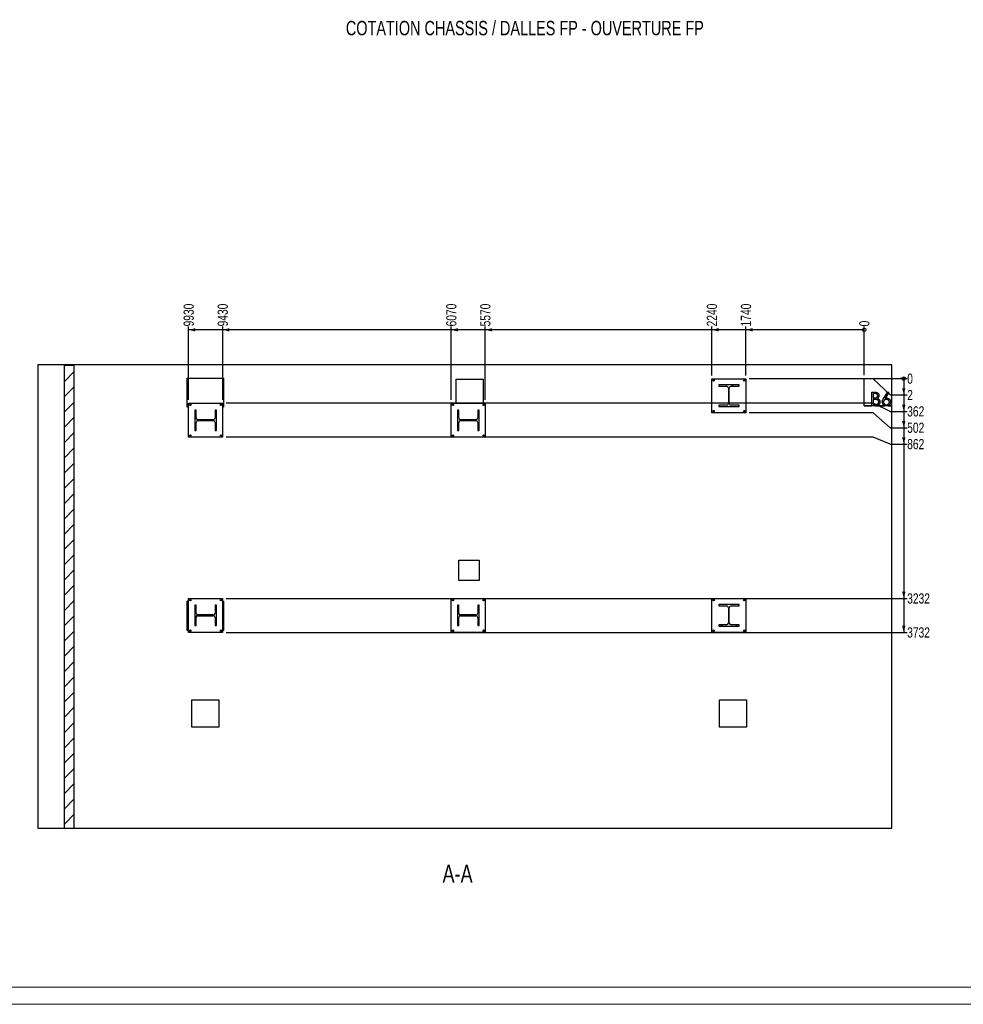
# Model space of a CAD drawing. Header units: millimetres. Extents: x 0 to 841, y 0 to 594.
# Tile 10 of 111: x 282 to 560, y 0 to 290. Entities that reach past the tile are written whole.
import ezdxf

# ---------------------------------------------------------------- set-up
doc = ezdxf.new("R2010")
doc.units = ezdxf.units.MM
for name, color, linetype in [('COTES', 1, 'Continuous'), ('NOTES', 6, 'Continuous'), ('TRAIT-FINS', 9, 'Continuous')]:
    doc.layers.add(name, color=color, linetype=linetype)
doc.layers.add('TRAIT-FORT', color=4, linetype='Continuous', lineweight=25)
doc.styles.add('SLDTEXTSTYLE0', font='TXT', dxfattribs={"width": 0.75})
doc.dimstyles.new('SLDDIMSTYLE3', dxfattribs={"dimtxt": 3, "dimasz": 0.333333, "dimexe": 0, "dimexo": 0.0625, "dimgap": 0.75, "dimtad": 0, "dimtih": 1, "dimtoh": 1, "dimdec": 0, "dimlfac": 50, "dimrnd": 1e-09, "dimdsep": 46, "dimtxsty": 'SLDTEXTSTYLE0', "dimblk1": 'ORIGIN', "dimblk2": 'ORIGIN', "dimsah": 1, "dimcen": 0.09, "dimadec": 0, "dimazin": 2, "dimtfac": 1, "dimtdec": 0, "dimtofl": 0, "dimtmove": 0, "dimatfit": 3, "dimldrblk": 'ORIGIN', "dimfxl": 1, "dimfrac": 2, "dimtolj": 1, "dimtzin": 12, "dimarcsym": 0})
doc.dimstyles.new('SLDDIMSTYLE4', dxfattribs={"dimtxt": 3, "dimasz": 2, "dimexe": 0, "dimexo": 0.0625, "dimgap": 0.75, "dimtad": 0, "dimtih": 1, "dimtoh": 1, "dimdec": 0, "dimlfac": 50, "dimrnd": 1e-09, "dimzin": 12, "dimdsep": 46, "dimtxsty": 'SLDTEXTSTYLE0', "dimsah": 1, "dimcen": 0.09, "dimadec": 0, "dimazin": 3, "dimtfac": 1, "dimtdec": 0, "dimtofl": 0, "dimtmove": 0, "dimatfit": 3, "dimfxl": 1, "dimfrac": 2, "dimtolj": 1, "dimtzin": 12, "dimarcsym": 0})
pattern_1 = [(45, (0, 0), (-13.4704, 13.4704), []), (45, (4.49, 2e-323), (-13.4704, 13.4704), []), (45, (8.98, 4e-323), (-13.4704, 13.4704), []), (45, (13.47, 6e-323), (-13.4704, 13.4704), [])]

# ---------------------------------------------------------------- blocks, each defined once
blk = doc.blocks.new('_Origin')
at = {"color": 0, "linetype": 'ByBlock', "lineweight": -2}
blk.add_line((0, 0), (-1, 0), dxfattribs=at)
blk.add_circle((0, 0), 0.5, dxfattribs=at)
blk = doc.blocks.new('_D_9')
at = {"layer": 'COTES', "color": 1, "transparency": 16777216}
blk.add_line((530.59, 185.03), (530.59, 199.39), dxfattribs=at)
blk.add_blockref('_Origin', (530.59, 198.39), dxfattribs=at)
at = {"layer": 'COTES', "color": 1, "transparency": 16777216, "insert": (529.1, 199.39), "char_height": 3, "attachment_point": 1, "rotation": 90, "style": 'SLDTEXTSTYLE0'}
blk.add_mtext('0', dxfattribs=at)
blk = doc.blocks.new('_D_10')
at = {"layer": 'COTES', "color": 1, "transparency": 16777216}
for p, q in [((495.79, 185), (495.79, 199.39)), ((530.59, 198.39), (495.79, 198.39))]:
    blk.add_line(p, q, dxfattribs=at)
blk.add_solid([(495.79, 198.39), (497.79, 197.89), (497.79, 198.89)], dxfattribs=at)
at = {"layer": 'COTES', "color": 1, "transparency": 16777216, "insert": (494.3, 199.39), "char_height": 3, "attachment_point": 1, "rotation": 90, "style": 'SLDTEXTSTYLE0'}
blk.add_mtext('1740', dxfattribs=at)
blk = doc.blocks.new('_D_11')
at = {"layer": 'COTES', "color": 1, "transparency": 16777216}
for p, q in [((485.79, 185), (485.79, 199.39)), ((495.79, 198.39), (485.79, 198.39))]:
    blk.add_line(p, q, dxfattribs=at)
blk.add_solid([(485.79, 198.39), (487.79, 197.89), (487.79, 198.89)], dxfattribs=at)
at = {"layer": 'COTES', "color": 1, "transparency": 16777216, "insert": (484.3, 199.39), "char_height": 3, "attachment_point": 1, "rotation": 90, "style": 'SLDTEXTSTYLE0'}
blk.add_mtext('2240', dxfattribs=at)
blk = doc.blocks.new('_D_12')
at = {"layer": 'COTES', "color": 1, "transparency": 16777216}
for p, q in [((419.19, 177.8), (419.19, 199.39)), ((485.79, 198.39), (419.19, 198.39))]:
    blk.add_line(p, q, dxfattribs=at)
blk.add_solid([(419.19, 198.39), (421.19, 197.89), (421.19, 198.89)], dxfattribs=at)
at = {"layer": 'COTES', "color": 1, "transparency": 16777216, "insert": (417.7, 199.39), "char_height": 3, "attachment_point": 1, "rotation": 90, "style": 'SLDTEXTSTYLE0'}
blk.add_mtext('5570', dxfattribs=at)
blk = doc.blocks.new('_D_13')
at = {"layer": 'COTES', "color": 1, "transparency": 16777216}
for p, q in [((409.19, 177.8), (409.19, 199.39)), ((419.19, 198.39), (409.19, 198.39))]:
    blk.add_line(p, q, dxfattribs=at)
blk.add_solid([(409.19, 198.39), (411.19, 197.89), (411.19, 198.89)], dxfattribs=at)
at = {"layer": 'COTES', "color": 1, "transparency": 16777216, "insert": (407.7, 199.39), "char_height": 3, "attachment_point": 1, "rotation": 90, "style": 'SLDTEXTSTYLE0'}
blk.add_mtext('6070', dxfattribs=at)
blk = doc.blocks.new('_D_14')
at = {"layer": 'COTES', "color": 1, "transparency": 16777216}
for p, q in [((341.99, 177.8), (341.99, 199.39)), ((409.19, 198.39), (341.99, 198.39))]:
    blk.add_line(p, q, dxfattribs=at)
blk.add_solid([(341.99, 198.39), (343.99, 197.89), (343.99, 198.89)], dxfattribs=at)
at = {"layer": 'COTES', "color": 1, "transparency": 16777216, "insert": (340.5, 199.39), "char_height": 3, "attachment_point": 1, "rotation": 90, "style": 'SLDTEXTSTYLE0'}
blk.add_mtext('9430', dxfattribs=at)
blk = doc.blocks.new('_D_15')
at = {"layer": 'COTES', "color": 1, "transparency": 16777216}
for p, q in [((331.99, 177.8), (331.99, 199.39)), ((341.99, 198.39), (331.99, 198.39))]:
    blk.add_line(p, q, dxfattribs=at)
blk.add_solid([(331.99, 198.39), (333.99, 197.89), (333.99, 198.89)], dxfattribs=at)
at = {"layer": 'COTES', "color": 1, "transparency": 16777216, "insert": (330.5, 199.39), "char_height": 3, "attachment_point": 1, "rotation": 90, "style": 'SLDTEXTSTYLE0'}
blk.add_mtext('9930', dxfattribs=at)
blk = doc.blocks.new('_D_16')
at = {"layer": 'COTES', "color": 1, "transparency": 16777216}
blk.add_line((538.59, 184.03), (543.2, 184.03), dxfattribs=at)
blk.add_blockref('_Origin', (542.2, 184.03), dxfattribs=at)
at = {"layer": 'COTES', "color": 1, "transparency": 16777216, "insert": (543.2, 185.52), "char_height": 3, "attachment_point": 1, "style": 'SLDTEXTSTYLE0'}
blk.add_mtext('0', dxfattribs=at)
blk = doc.blocks.new('_D_17')
at = {"layer": 'COTES', "color": 1, "transparency": 16777216}
for p, q in [((533.2, 184), (496.79, 184)), ((538.2, 179.22), (533.2, 184)), ((542.2, 184.03), (542.2, 179.22)), ((538.2, 179.22), (543.2, 179.22))]:
    blk.add_line(p, q, dxfattribs=at)
blk.add_solid([(542.2, 179.22), (542.7, 181.22), (541.7, 181.22)], dxfattribs=at)
at = {"layer": 'COTES', "color": 1, "transparency": 16777216, "insert": (543.2, 180.71), "char_height": 3, "attachment_point": 1, "style": 'SLDTEXTSTYLE0'}
blk.add_mtext('2', dxfattribs=at)
blk = doc.blocks.new('_D_18')
at = {"layer": 'COTES', "color": 1, "transparency": 16777216}
for p, q in [((533.2, 176.8), (342.99, 176.8)), ((538.2, 174.41), (533.2, 176.8)), ((542.2, 179.22), (542.2, 174.41)), ((538.2, 174.41), (543.2, 174.41))]:
    blk.add_line(p, q, dxfattribs=at)
blk.add_solid([(542.2, 174.41), (542.7, 176.41), (541.7, 176.41)], dxfattribs=at)
at = {"layer": 'COTES', "color": 1, "transparency": 16777216, "insert": (543.2, 175.9), "char_height": 3, "attachment_point": 1, "style": 'SLDTEXTSTYLE0'}
blk.add_mtext('362', dxfattribs=at)
blk = doc.blocks.new('_D_19')
at = {"layer": 'COTES', "color": 1, "transparency": 16777216}
for p, q in [((533.2, 174), (496.79, 174)), ((538.2, 169.6), (533.2, 174)), ((542.2, 174.41), (542.2, 169.6)), ((538.2, 169.6), (543.2, 169.6))]:
    blk.add_line(p, q, dxfattribs=at)
blk.add_solid([(542.2, 169.6), (542.7, 171.6), (541.7, 171.6)], dxfattribs=at)
at = {"layer": 'COTES', "color": 1, "transparency": 16777216, "insert": (543.2, 171.09), "char_height": 3, "attachment_point": 1, "style": 'SLDTEXTSTYLE0'}
blk.add_mtext('502', dxfattribs=at)
blk = doc.blocks.new('_D_20')
at = {"layer": 'COTES', "color": 1, "transparency": 16777216}
for p, q in [((542.2, 169.6), (542.2, 164.79)), ((533.2, 166.8), (342.99, 166.8)), ((538.2, 164.79), (533.2, 166.8)), ((538.2, 164.79), (543.2, 164.79))]:
    blk.add_line(p, q, dxfattribs=at)
blk.add_solid([(542.2, 164.79), (542.7, 166.79), (541.7, 166.79)], dxfattribs=at)
at = {"layer": 'COTES', "color": 1, "transparency": 16777216, "insert": (543.2, 166.28), "char_height": 3, "attachment_point": 1, "style": 'SLDTEXTSTYLE0'}
blk.add_mtext('862', dxfattribs=at)
blk = doc.blocks.new('_D_21')
at = {"layer": 'COTES', "color": 1, "transparency": 16777216}
for p, q in [((542.2, 164.79), (542.2, 119.4)), ((342.99, 119.4), (543.2, 119.4))]:
    blk.add_line(p, q, dxfattribs=at)
blk.add_solid([(542.2, 119.4), (542.7, 121.4), (541.7, 121.4)], dxfattribs=at)
at = {"layer": 'COTES', "color": 1, "transparency": 16777216, "insert": (543.2, 120.88), "char_height": 3, "attachment_point": 1, "style": 'SLDTEXTSTYLE0'}
blk.add_mtext('3232', dxfattribs=at)
blk = doc.blocks.new('_D_22')
at = {"layer": 'COTES', "color": 1, "transparency": 16777216}
for p, q in [((542.2, 119.4), (542.2, 109.4)), ((342.99, 109.4), (543.2, 109.4))]:
    blk.add_line(p, q, dxfattribs=at)
blk.add_solid([(542.2, 109.4), (542.7, 111.4), (541.7, 111.4)], dxfattribs=at)
at = {"layer": 'COTES', "color": 1, "transparency": 16777216, "insert": (543.2, 110.88), "char_height": 3, "attachment_point": 1, "style": 'SLDTEXTSTYLE0'}
blk.add_mtext('3732', dxfattribs=at)

msp = doc.modelspace()

# ---------------------------------------------------------------- hatches: boundary and pattern name
at = {"layer": 'TRAIT-FINS'}
h = msp.add_hatch(dxfattribs=at)
h.set_pattern_fill('ANSI31', color=9, style=0)
h.paths.add_polyline_path([(298.386, 51.77), (298.386, 187.927), (295.386, 187.927), (295.386, 51.77)], flags=0)
h = msp.add_hatch(dxfattribs=at)
h.set_pattern_fill('DIN 201 ACIER ET FONTE', color=9, style=0, pattern_type=2)
h.set_pattern_definition(pattern_1)
edge = h.paths.add_edge_path(flags=0)
edge.add_line((493.786, 182.198), (487.786, 182.198))
edge.add_line((487.786, 182.198), (487.786, 181.788))
edge.add_line((487.786, 181.788), (490.131, 181.788))
edge.add_arc((490.131, 181.248), 0.54, 0, 90, ccw=False)
edge.add_line((490.671, 181.248), (490.671, 176.748))
edge.add_arc((490.131, 176.748), 0.54, 270, 360, ccw=False)
edge.add_line((490.131, 176.208), (487.786, 176.208))
edge.add_line((487.786, 176.208), (487.786, 175.798))
edge.add_line((487.786, 175.798), (493.786, 175.798))
edge.add_line((493.786, 175.798), (493.786, 176.208))
edge.add_line((493.786, 176.208), (491.441, 176.208))
edge.add_arc((491.441, 176.748), 0.54, 180, 270, ccw=False)
edge.add_line((490.901, 176.748), (490.901, 181.248))
edge.add_arc((491.441, 181.248), 0.54, 90, 180, ccw=False)
edge.add_line((491.441, 181.788), (493.786, 181.788))
edge.add_line((493.786, 181.788), (493.786, 182.198))
h = msp.add_hatch(dxfattribs=at)
h.set_pattern_fill('DIN 201 ACIER ET FONTE', color=9, style=0, pattern_type=2)
h.set_pattern_definition(pattern_1)
edge = h.paths.add_edge_path(flags=0)
edge.add_line((333.786, 174.798), (333.786, 168.798))
edge.add_line((333.786, 168.798), (334.196, 168.798))
edge.add_line((334.196, 168.798), (334.196, 171.143))
edge.add_arc((334.736, 171.143), 0.54, 90, 180, ccw=False)
edge.add_line((334.736, 171.683), (339.236, 171.683))
edge.add_arc((339.236, 171.143), 0.54, 0, 90, ccw=False)
edge.add_line((339.776, 171.143), (339.776, 168.798))
edge.add_line((339.776, 168.798), (340.186, 168.798))
edge.add_line((340.186, 168.798), (340.186, 174.798))
edge.add_line((340.186, 174.798), (339.776, 174.798))
edge.add_line((339.776, 174.798), (339.776, 172.453))
edge.add_arc((339.236, 172.453), 0.54, 270, 360, ccw=False)
edge.add_line((339.236, 171.913), (334.736, 171.913))
edge.add_arc((334.736, 172.453), 0.54, 180, 270, ccw=False)
edge.add_line((334.196, 172.453), (334.196, 174.798))
edge.add_line((334.196, 174.798), (333.786, 174.798))
h = msp.add_hatch(dxfattribs=at)
h.set_pattern_fill('DIN 201 ACIER ET FONTE', color=9, style=0, pattern_type=2)
h.set_pattern_definition(pattern_1)
edge = h.paths.add_edge_path(flags=0)
edge.add_line((410.986, 174.798), (410.986, 168.798))
edge.add_line((410.986, 168.798), (411.396, 168.798))
edge.add_line((411.396, 168.798), (411.396, 171.143))
edge.add_arc((411.936, 171.143), 0.54, 90, 180, ccw=False)
edge.add_line((411.936, 171.683), (416.436, 171.683))
edge.add_arc((416.436, 171.143), 0.54, 0, 90, ccw=False)
edge.add_line((416.976, 171.143), (416.976, 168.798))
edge.add_line((416.976, 168.798), (417.386, 168.798))
edge.add_line((417.386, 168.798), (417.386, 174.798))
edge.add_line((417.386, 174.798), (416.976, 174.798))
edge.add_line((416.976, 174.798), (416.976, 172.453))
edge.add_arc((416.436, 172.453), 0.54, 270, 360, ccw=False)
edge.add_line((416.436, 171.913), (411.936, 171.913))
edge.add_arc((411.936, 172.453), 0.54, 180, 270, ccw=False)
edge.add_line((411.396, 172.453), (411.396, 174.798))
edge.add_line((411.396, 174.798), (410.986, 174.798))
h = msp.add_hatch(dxfattribs=at)
h.set_pattern_fill('DIN 201 ACIER ET FONTE', color=9, style=0, pattern_type=2)
h.set_pattern_definition(pattern_1)
edge = h.paths.add_edge_path(flags=0)
edge.add_line((333.786, 117.398), (333.786, 111.398))
edge.add_line((333.786, 111.398), (334.196, 111.398))
edge.add_line((334.196, 111.398), (334.196, 113.743))
edge.add_arc((334.736, 113.743), 0.54, 90, 180, ccw=False)
edge.add_line((334.736, 114.283), (339.236, 114.283))
edge.add_arc((339.236, 113.743), 0.54, 0, 90, ccw=False)
edge.add_line((339.776, 113.743), (339.776, 111.398))
edge.add_line((339.776, 111.398), (340.186, 111.398))
edge.add_line((340.186, 111.398), (340.186, 117.398))
edge.add_line((340.186, 117.398), (339.776, 117.398))
edge.add_line((339.776, 117.398), (339.776, 115.053))
edge.add_arc((339.236, 115.053), 0.54, 270, 360, ccw=False)
edge.add_line((339.236, 114.513), (334.736, 114.513))
edge.add_arc((334.736, 115.053), 0.54, 180, 270, ccw=False)
edge.add_line((334.196, 115.053), (334.196, 117.398))
edge.add_line((334.196, 117.398), (333.786, 117.398))
h = msp.add_hatch(dxfattribs=at)
h.set_pattern_fill('DIN 201 ACIER ET FONTE', color=9, style=0, pattern_type=2)
h.set_pattern_definition(pattern_1)
edge = h.paths.add_edge_path(flags=0)
edge.add_line((410.986, 117.398), (410.986, 111.398))
edge.add_line((410.986, 111.398), (411.396, 111.398))
edge.add_line((411.396, 111.398), (411.396, 113.743))
edge.add_arc((411.936, 113.743), 0.54, 90, 180, ccw=False)
edge.add_line((411.936, 114.283), (416.436, 114.283))
edge.add_arc((416.436, 113.743), 0.54, 0, 90, ccw=False)
edge.add_line((416.976, 113.743), (416.976, 111.398))
edge.add_line((416.976, 111.398), (417.386, 111.398))
edge.add_line((417.386, 111.398), (417.386, 117.398))
edge.add_line((417.386, 117.398), (416.976, 117.398))
edge.add_line((416.976, 117.398), (416.976, 115.053))
edge.add_arc((416.436, 115.053), 0.54, 270, 360, ccw=False)
edge.add_line((416.436, 114.513), (411.936, 114.513))
edge.add_arc((411.936, 115.053), 0.54, 180, 270, ccw=False)
edge.add_line((411.396, 115.053), (411.396, 117.398))
edge.add_line((411.396, 117.398), (410.986, 117.398))
h = msp.add_hatch(dxfattribs=at)
h.set_pattern_fill('DIN 201 ACIER ET FONTE', color=9, style=0, pattern_type=2)
h.set_pattern_definition(pattern_1)
edge = h.paths.add_edge_path(flags=0)
edge.add_line((493.786, 117.598), (487.786, 117.598))
edge.add_line((487.786, 117.598), (487.786, 117.188))
edge.add_line((487.786, 117.188), (490.131, 117.188))
edge.add_arc((490.131, 116.648), 0.54, 0, 90, ccw=False)
edge.add_line((490.671, 116.648), (490.671, 112.148))
edge.add_arc((490.131, 112.148), 0.54, 270, 360, ccw=False)
edge.add_line((490.131, 111.608), (487.786, 111.608))
edge.add_line((487.786, 111.608), (487.786, 111.198))
edge.add_line((487.786, 111.198), (493.786, 111.198))
edge.add_line((493.786, 111.198), (493.786, 111.608))
edge.add_line((493.786, 111.608), (491.441, 111.608))
edge.add_arc((491.441, 112.148), 0.54, 180, 270, ccw=False)
edge.add_line((490.901, 112.148), (490.901, 116.648))
edge.add_arc((491.441, 116.648), 0.54, 90, 180, ccw=False)
edge.add_line((491.441, 117.188), (493.786, 117.188))
edge.add_line((493.786, 117.188), (493.786, 117.598))

# ---------------------------------------------------------------- linework, layer by layer
at = {"color": 7, "linetype": 'Continuous', "lineweight": 18}
for p, q in [((836, 5), (5, 5)), ((841, 0), (0, 0))]:
    msp.add_line(p, q, dxfattribs=at)
at = {"layer": 'TRAIT-FORT', "color": 4, "linetype": 'Continuous', "lineweight": 25}
for p, q in [((538.697, 188.102), (287.697, 188.102)), ((287.697, 188.102), (287.697, 51.77)), ((295.386, 187.926), (295.386, 51.77)), ((298.386, 187.926), (295.386, 187.926)), ((298.386, 51.77), (298.386, 187.926)), ((538.697, 51.77), (538.697, 188.102)), ((331.546, 184.192), (342.267, 184.192)), ((331.546, 175.595), (331.546, 184.192)), ((342.267, 184.192), (342.267, 175.595)), ((410.587, 183.833), (418.586, 183.833)), ((410.587, 176.798), (410.587, 183.833)), ((418.586, 183.833), (418.586, 176.798)), ((485.786, 173.998), (485.786, 183.998)), ((485.786, 183.998), (495.786, 183.998)), ((495.786, 183.998), (495.786, 173.998)), ((530.587, 184.033), (538.586, 184.033)), ((530.587, 176.033), (530.587, 184.033)), ((538.586, 184.033), (538.586, 176.033)), ((487.786, 182.198), (487.786, 181.788)), ((493.786, 182.198), (487.786, 182.198)), ((487.786, 181.788), (490.131, 181.788)), ((490.671, 181.248), (490.671, 176.748)), ((490.901, 176.748), (490.901, 181.248)), ((491.441, 181.788), (493.786, 181.788)), ((493.786, 181.788), (493.786, 182.198)), ((532.843, 180.033), (533.623, 180.033)), ((532.843, 176.033), (532.843, 180.033)), ((533.202, 179.623), (533.202, 178.341)), ((533.689, 179.623), (533.202, 179.623)), ((536.316, 178.311), (537.51, 180.136)), ((537.786, 179.919), (536.729, 178.303)), ((537.51, 180.136), (537.786, 179.919)), ((331.986, 166.798), (331.986, 176.798)), ((331.986, 176.798), (341.986, 176.798)), ((341.986, 176.798), (341.986, 166.798)), ((409.186, 166.798), (409.186, 176.798)), ((409.186, 176.798), (419.186, 176.798)), ((419.186, 176.798), (419.186, 166.798)), ((533.202, 178.341), (533.443, 178.341)), ((533.202, 177.931), (533.202, 176.444)), ((533.44, 177.931), (533.202, 177.931)), ((331.986, 175.595), (331.546, 175.595)), ((334.196, 174.798), (333.786, 174.798)), ((333.786, 174.798), (333.786, 168.798)), ((334.196, 172.453), (334.196, 174.798)), ((340.186, 174.798), (339.776, 174.798)), ((339.776, 174.798), (339.776, 172.453)), ((340.186, 168.798), (340.186, 174.798)), ((342.267, 175.595), (341.986, 175.595)), ((410.986, 174.798), (410.986, 168.798)), ((411.396, 174.798), (410.986, 174.798)), ((411.396, 172.453), (411.396, 174.798)), ((416.976, 174.798), (416.976, 172.453)), ((417.386, 174.798), (416.976, 174.798)), ((417.386, 168.798), (417.386, 174.798)), ((418.586, 176.471), (418.586, 176.124)), ((495.786, 173.998), (485.786, 173.998)), ((487.786, 176.208), (487.786, 175.798)), ((490.131, 176.208), (487.786, 176.208)), ((487.786, 175.798), (493.786, 175.798)), ((493.786, 176.208), (491.441, 176.208)), ((493.786, 175.798), (493.786, 176.208)), ((538.586, 176.033), (530.587, 176.033)), ((530.587, 176.033), (532.843, 176.033)), ((533.202, 176.444), (533.713, 176.444)), ((533.925, 176.033), (536.581, 176.033)), ((537.59, 176.033), (538.586, 176.033)), ((334.196, 168.798), (334.196, 171.143)), ((339.236, 171.913), (334.736, 171.913)), ((334.736, 171.683), (339.236, 171.683)), ((339.776, 171.143), (339.776, 168.798)), ((411.396, 168.798), (411.396, 171.143)), ((416.436, 171.913), (411.936, 171.913)), ((411.936, 171.683), (416.436, 171.683)), ((416.976, 171.143), (416.976, 168.798)), ((333.786, 168.798), (334.196, 168.798)), ((339.776, 168.798), (340.186, 168.798)), ((410.986, 168.798), (411.396, 168.798)), ((416.976, 168.798), (417.386, 168.798)), ((341.986, 166.798), (331.986, 166.798)), ((419.186, 166.798), (409.186, 166.798)), ((411.386, 130.633), (417.387, 130.633)), ((411.386, 124.633), (411.386, 130.633)), ((417.387, 130.633), (417.387, 124.633)), ((417.387, 124.633), (411.386, 124.633)), ((331.986, 109.398), (331.986, 119.398)), ((331.986, 119.398), (341.986, 119.398)), ((341.986, 119.398), (341.986, 109.398)), ((409.186, 109.398), (409.186, 119.398)), ((409.186, 119.398), (419.186, 119.398)), ((419.186, 119.398), (419.186, 109.398)), ((485.786, 109.398), (485.786, 119.398)), ((485.786, 119.398), (495.786, 119.398)), ((495.786, 119.398), (495.786, 109.398)), ((331.546, 118.557), (331.986, 118.557)), ((331.546, 109.959), (331.546, 118.557)), ((334.196, 117.398), (333.786, 117.398)), ((333.786, 117.398), (333.786, 111.398)), ((334.196, 115.053), (334.196, 117.398)), ((340.186, 117.398), (339.776, 117.398)), ((339.776, 117.398), (339.776, 115.053)), ((340.186, 111.398), (340.186, 117.398)), ((341.986, 118.557), (342.267, 118.557)), ((342.267, 118.557), (342.267, 109.959)), ((410.986, 117.398), (410.986, 111.398)), ((411.396, 117.398), (410.986, 117.398)), ((411.396, 115.053), (411.396, 117.398)), ((416.976, 117.398), (416.976, 115.053)), ((417.386, 117.398), (416.976, 117.398)), ((417.386, 111.398), (417.386, 117.398)), ((487.786, 117.598), (487.786, 117.188)), ((493.786, 117.598), (487.786, 117.598)), ((487.786, 117.188), (490.131, 117.188)), ((490.671, 116.648), (490.671, 112.148)), ((490.901, 112.148), (490.901, 116.648)), ((491.441, 117.188), (493.786, 117.188)), ((493.786, 117.188), (493.786, 117.598)), ((334.196, 111.398), (334.196, 113.743)), ((339.236, 114.513), (334.736, 114.513)), ((334.736, 114.283), (339.236, 114.283)), ((339.776, 113.743), (339.776, 111.398)), ((411.396, 111.398), (411.396, 113.743)), ((416.436, 114.513), (411.936, 114.513)), ((411.936, 114.283), (416.436, 114.283)), ((416.976, 113.743), (416.976, 111.398)), ((333.786, 111.398), (334.196, 111.398)), ((339.776, 111.398), (340.186, 111.398)), ((410.986, 111.398), (411.396, 111.398)), ((416.976, 111.398), (417.386, 111.398)), ((487.786, 111.608), (487.786, 111.198)), ((490.131, 111.608), (487.786, 111.608)), ((487.786, 111.198), (493.786, 111.198)), ((493.786, 111.608), (491.441, 111.608)), ((493.786, 111.198), (493.786, 111.608)), ((331.986, 109.959), (331.546, 109.959)), ((341.986, 109.398), (331.986, 109.398)), ((332.677, 109.959), (332.296, 109.959)), ((341.677, 109.959), (341.296, 109.959)), ((342.267, 109.959), (341.986, 109.959)), ((419.186, 109.398), (409.186, 109.398)), ((495.786, 109.398), (485.786, 109.398)), ((332.907, 89.523), (340.907, 89.523)), ((332.907, 81.523), (332.907, 89.523)), ((340.907, 89.523), (340.907, 81.523)), ((487.987, 89.523), (495.986, 89.523)), ((487.987, 81.523), (487.987, 89.523)), ((495.986, 89.523), (495.986, 81.523)), ((340.907, 81.523), (332.907, 81.523)), ((495.986, 81.523), (487.987, 81.523)), ((287.697, 51.77), (295.386, 51.77)), ((295.386, 51.77), (298.386, 51.77)), ((298.386, 51.77), (538.697, 51.77))]:
    msp.add_line(p, q, dxfattribs=at)
for centre in [(486.286, 183.498), (495.286, 183.498), (332.486, 176.298), (341.486, 176.298), (409.686, 176.298), (418.686, 176.298), (486.286, 174.498), (495.286, 174.498), (332.486, 167.298), (341.486, 167.298), (409.686, 167.298), (418.686, 167.298), (332.486, 118.898), (341.486, 118.898), (409.686, 118.898), (418.686, 118.898), (486.286, 118.898), (495.286, 118.898), (332.486, 109.898), (341.486, 109.898), (409.686, 109.898), (418.686, 109.898), (486.286, 109.898), (495.286, 109.898)]:
    msp.add_circle(centre, 0.2, dxfattribs=at)
for centre, start, end in [((490.131, 181.248), 0, 90), ((491.441, 181.248), 90, 180), ((490.131, 176.748), 270, 0), ((491.441, 176.748), 180, 270), ((334.736, 172.453), 180, 270), ((334.736, 171.143), 90, 180), ((339.236, 172.453), 270, 0), ((339.236, 171.143), 0, 90), ((411.936, 172.453), 180, 270), ((411.936, 171.143), 90, 180), ((416.436, 172.453), 270, 0), ((416.436, 171.143), 0, 90), ((490.131, 116.648), 0, 90), ((491.441, 116.648), 90, 180), ((334.736, 115.053), 180, 270), ((334.736, 113.743), 90, 180), ((339.236, 115.053), 270, 0), ((339.236, 113.743), 0, 90), ((411.936, 115.053), 180, 270), ((411.936, 113.743), 90, 180), ((416.436, 115.053), 270, 0), ((416.436, 113.743), 0, 90), ((490.131, 112.148), 270, 360), ((491.441, 112.148), 180, 270)]:
    msp.add_arc(centre, 0.54, start, end, dxfattribs=at)
for points, knots in [([(533.623, 180.033), (533.672, 180.033), (533.77, 180.032), (533.916, 180.022), (534.061, 180.003), (534.205, 179.973), (534.344, 179.925), (534.473, 179.855), (534.587, 179.769), (534.681, 179.666), (534.758, 179.556), (534.819, 179.436), (534.863, 179.309), (534.89, 179.176), (534.893, 179.087), (534.894, 179.042)], [0, 0, 0, 0, 0.08003424, 0.15999384, 0.23997863, 0.31995747, 0.39989147, 0.47992732, 0.5599168, 0.63322774, 0.70662219, 0.77991053, 0.85329872, 0.92668166, 1, 1, 1, 1]), ([(534.535, 179.035), (534.534, 179.068), (534.532, 179.132), (534.508, 179.227), (534.469, 179.317), (534.412, 179.396), (534.341, 179.463), (534.253, 179.521), (534.151, 179.563), (534.038, 179.593), (533.922, 179.612), (533.806, 179.621), (533.728, 179.623), (533.689, 179.623)], [0, 0, 0, 0, 0.0833504, 0.1664547, 0.2499706, 0.3330515, 0.4164653, 0.4998226, 0.599845, 0.6998017, 0.7999947, 0.8999595, 1, 1, 1, 1]), ([(534.188, 177.884), (534.142, 177.892), (534.05, 177.908), (533.91, 177.918), (533.707, 177.93), (533.55, 177.93), (533.44, 177.931)], [0, 0, 0, 0, 0.1866024, 0.3732314, 0.5598342, 1, 1, 1, 1]), ([(533.443, 178.341), (533.484, 178.341), (533.565, 178.342), (533.687, 178.348), (533.809, 178.357), (533.929, 178.376), (534.048, 178.402), (534.162, 178.448), (534.267, 178.51), (534.359, 178.591), (534.429, 178.679), (534.479, 178.768), (534.511, 178.854), (534.532, 178.943), (534.534, 179.004), (534.535, 179.035)], [0, 0, 0, 0, 0.0833389, 0.166753, 0.2500545, 0.3333905, 0.4166667, 0.5000593, 0.5832473, 0.6664641, 0.7498252, 0.8123867, 0.8748724, 0.9372926, 1, 1, 1, 1]), ([(533.713, 176.444), (533.755, 176.444), (533.839, 176.445), (533.966, 176.449), (534.091, 176.462), (534.216, 176.479), (534.339, 176.509), (534.456, 176.558), (534.563, 176.626), (534.658, 176.71), (534.729, 176.802), (534.782, 176.893), (534.817, 176.981), (534.839, 177.074), (534.842, 177.137), (534.843, 177.169)], [0, 0, 0, 0, 0.0833656, 0.1666809, 0.2501227, 0.3333815, 0.4166918, 0.5000844, 0.5833327, 0.6666254, 0.7499603, 0.8126179, 0.8750931, 0.9375392, 1, 1, 1, 1]), ([(535.202, 177.169), (535.2, 177.118), (535.197, 177.015), (535.166, 176.865), (535.115, 176.72), (535.043, 176.584), (534.951, 176.461), (534.846, 176.349), (534.722, 176.25), (534.58, 176.167), (534.424, 176.103), (534.26, 176.062), (534.093, 176.037), (533.981, 176.035), (533.925, 176.033)], [0, 0, 0, 0, 0.07986252, 0.15998322, 0.23998169, 0.32000553, 0.39999399, 0.47994474, 0.56005624, 0.64795066, 0.73595621, 0.82396523, 0.91199864, 1, 1, 1, 1]), ([(534.843, 177.169), (534.841, 177.208), (534.837, 177.286), (534.808, 177.401), (534.755, 177.507), (534.686, 177.603), (534.604, 177.686), (534.51, 177.756), (534.408, 177.811), (534.3, 177.854), (534.226, 177.874), (534.188, 177.884)], [0, 0, 0, 0, 0.1119168, 0.2238309, 0.3358173, 0.4477043, 0.5597491, 0.6697817, 0.7798865, 0.8898167, 1, 1, 1, 1]), ([(534.894, 179.042), (534.893, 178.995), (534.89, 178.9), (534.862, 178.76), (534.816, 178.625), (534.755, 178.508), (534.686, 178.408), (534.611, 178.325), (534.525, 178.253), (534.463, 178.212), (534.432, 178.191)], [0, 0, 0, 0, 0.1399024, 0.280037, 0.4199548, 0.5598892, 0.6701092, 0.7800682, 0.8901715, 1, 1, 1, 1]), ([(534.432, 178.191), (534.48, 178.173), (534.576, 178.136), (534.714, 178.066), (534.841, 177.979), (534.952, 177.871), (535.038, 177.756), (535.101, 177.639), (535.147, 177.527), (535.18, 177.41), (535.198, 177.29), (535.201, 177.209), (535.202, 177.169)], [0, 0, 0, 0, 0.112017, 0.2238972, 0.3359241, 0.4479871, 0.5597831, 0.6479085, 0.7359152, 0.8238633, 0.9118445, 1, 1, 1, 1]), ([(535.869, 177.149), (535.871, 177.208), (535.876, 177.326), (535.913, 177.499), (535.965, 177.668), (536.048, 177.862), (536.165, 178.077), (536.266, 178.233), (536.316, 178.311)], [0, 0, 0, 0, 0.1400269, 0.2799999, 0.4199493, 0.5600265, 0.7798751, 1, 1, 1, 1]), ([(535.869, 177.149), (535.871, 177.097), (535.875, 176.992), (535.904, 176.837), (535.953, 176.688), (536.019, 176.545), (536.102, 176.412), (536.202, 176.293), (536.315, 176.189), (536.442, 176.1), (536.535, 176.056), (536.581, 176.033)], [0, 0, 0, 0, 0.1120064, 0.2241299, 0.3360342, 0.4480447, 0.560078, 0.6699868, 0.7800285, 0.8899745, 1, 1, 1, 1]), ([(537.068, 177.931), (537.028, 177.93), (536.947, 177.927), (536.828, 177.905), (536.712, 177.87), (536.604, 177.815), (536.506, 177.744), (536.421, 177.66), (536.35, 177.567), (536.294, 177.468), (536.255, 177.36), (536.232, 177.248), (536.229, 177.172), (536.228, 177.134)], [0, 0, 0, 0, 0.0933799, 0.1866437, 0.2799659, 0.373283, 0.466664, 0.5599469, 0.6481276, 0.7360995, 0.8240469, 0.9121098, 1, 1, 1, 1]), ([(536.228, 177.134), (536.229, 177.094), (536.233, 177.012), (536.263, 176.893), (536.312, 176.78), (536.381, 176.678), (536.463, 176.587), (536.555, 176.51), (536.654, 176.446), (536.76, 176.399), (536.87, 176.364), (536.984, 176.345), (537.061, 176.342), (537.099, 176.341)], [0, 0, 0, 0, 0.0934676, 0.1867931, 0.2801677, 0.3734152, 0.4667, 0.5599838, 0.6479833, 0.7359797, 0.8240033, 0.9120256, 1, 1, 1, 1]), ([(536.729, 178.303), (536.768, 178.309), (536.844, 178.321), (536.982, 178.337), (537.082, 178.34), (537.143, 178.341)], [0, 0, 0, 0, 0.2801021, 0.5599513, 1, 1, 1, 1]), ([(537.971, 177.134), (537.969, 177.176), (537.965, 177.259), (537.934, 177.381), (537.881, 177.495), (537.809, 177.597), (537.723, 177.688), (537.619, 177.771), (537.498, 177.842), (537.36, 177.895), (537.215, 177.926), (537.117, 177.929), (537.068, 177.931)], [0, 0, 0, 0, 0.0931643, 0.1865809, 0.2798903, 0.3731971, 0.4665696, 0.5599882, 0.6699353, 0.7798606, 0.8899045, 1, 1, 1, 1]), ([(537.099, 176.341), (537.14, 176.342), (537.222, 176.345), (537.342, 176.367), (537.459, 176.406), (537.569, 176.46), (537.669, 176.531), (537.759, 176.611), (537.835, 176.701), (537.896, 176.799), (537.94, 176.906), (537.967, 177.019), (537.97, 177.096), (537.971, 177.134)], [0, 0, 0, 0, 0.0933631, 0.1866946, 0.2800577, 0.373328, 0.46664, 0.5600319, 0.6480178, 0.7359032, 0.8239234, 0.9119336, 1, 1, 1, 1]), ([(537.143, 178.341), (537.193, 178.34), (537.293, 178.336), (537.441, 178.31), (537.584, 178.266), (537.72, 178.203), (537.846, 178.122), (537.961, 178.026), (538.061, 177.92), (538.147, 177.807), (538.215, 177.688), (538.268, 177.561), (538.305, 177.429), (538.326, 177.293), (538.329, 177.202), (538.33, 177.156)], [0, 0, 0, 0, 0.0799706, 0.1600236, 0.2399494, 0.3199425, 0.3998944, 0.4798853, 0.5599878, 0.6333379, 0.7065956, 0.7799507, 0.8532069, 0.9265907, 1, 1, 1, 1]), ([(538.33, 177.156), (538.329, 177.102), (538.326, 176.996), (538.296, 176.838), (538.247, 176.685), (538.177, 176.541), (538.09, 176.407), (537.984, 176.289), (537.864, 176.187), (537.733, 176.1), (537.638, 176.056), (537.59, 176.033)], [0, 0, 0, 0, 0.11192, 0.2240123, 0.336018, 0.4479786, 0.559929, 0.6699489, 0.7799462, 0.8899141, 1, 1, 1, 1])]:
    msp.add_open_spline(points, degree=3, knots=knots, dxfattribs=at)

# ---------------------------------------------------------------- texts
at = {"layer": 'NOTES', "color": 211, "attachment_point": 2, "style": 'SLDTEXTSTYLE0'}
for s, insert, char_height in [('COTATION CHASSIS / DALLES FP - OUVERTURE FP', (430.812, 289.255), 4.23333), ('A-A', (411.038, 41.051), 5.2917)]:
    msp.add_mtext(s, dxfattribs=dict(at, insert=insert, char_height=char_height))

# ---------------------------------------------------------------- dimensions: what is measured, and where the dimension line sits
at = {"layer": 'COTES', "color": 1}
for feature_location, offset, dtype, origin, dimstyle, picture, middle in [((331.986, 176.798), (0, 22.593), 1, (530.587, 184.033), 'SLDDIMSTYLE4', '_D_15', (331.986, 203.824)), ((341.986, 176.798), (0, 22.593), 1, (530.587, 184.033), 'SLDDIMSTYLE4', '_D_14', (341.986, 203.824)), ((409.186, 176.798), (0, 22.593), 1, (530.587, 184.033), 'SLDDIMSTYLE4', '_D_13', (409.186, 203.824)), ((419.186, 176.798), (0, 22.593), 1, (530.587, 184.033), 'SLDDIMSTYLE4', '_D_12', (419.186, 203.824)), ((485.786, 183.998), (0, 15.393), 1, (530.587, 184.033), 'SLDDIMSTYLE4', '_D_11', (485.786, 203.824)), ((495.786, 183.998), (0, 15.393), 1, (530.587, 184.033), 'SLDDIMSTYLE4', '_D_10', (495.786, 203.824)), ((530.586549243, 184.033361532), (0, 15.357091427), 1, (530.586549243, 184.033361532), 'SLDDIMSTYLE3', '_D_9', (530.586549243, 200.49878631)), ((538.586549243, 184.033361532), (4.610633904, 0), 0, (538.586549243, 184.033361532), 'SLDDIMSTYLE3', '_D_16', (544.305516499, 184.033361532)), ((341.986, 176.798), (201.211, -2.385), 0, (538.587, 184.033), 'SLDDIMSTYLE4', '_D_18', (546.522, 174.413)), ((341.986, 166.798), (201.211, -2.005), 0, (538.587, 184.033), 'SLDDIMSTYLE4', '_D_20', (546.522, 164.793)), ((341.986, 119.398), (201.211, 0), 0, (538.587, 184.033), 'SLDDIMSTYLE4', '_D_21', (547.631, 119.398)), ((341.986, 109.398), (201.211, 0), 0, (538.587, 184.033), 'SLDDIMSTYLE4', '_D_22', (547.631, 109.398)), ((495.786, 183.998), (47.411, -4.775), 0, (538.587, 184.033), 'SLDDIMSTYLE4', '_D_17', (544.306, 179.223)), ((495.786, 173.998), (47.411, -4.395), 0, (538.587, 184.033), 'SLDDIMSTYLE4', '_D_19', (546.522, 169.603))]:
    dim = msp.add_ordinate_dim(feature_location=feature_location, offset=offset, dtype=dtype, origin=origin, dimstyle=dimstyle, dxfattribs=at)
    dim.commit()
    dim.dimension.update_dxf_attribs({"geometry": picture, "text_midpoint": middle})

doc.saveas('drawing.dxf')
